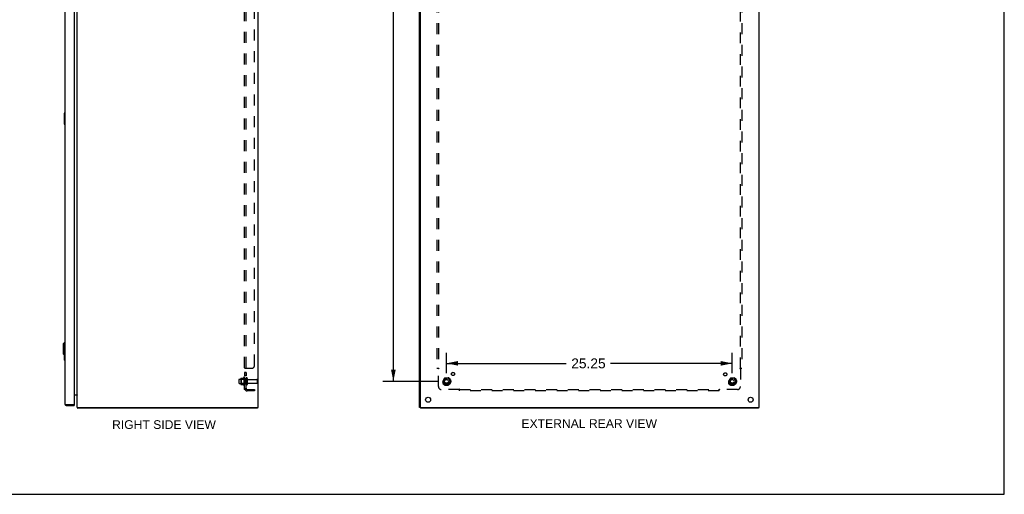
# Model space of a CAD drawing. Header units: inches. Extents: x 0 to 174, y 0 to 113.
# Tile 4 of 5: x 87 to 174, y 0 to 42. Entities that reach past the tile are written whole.
import ezdxf

# ---------------------------------------------------------------- set-up
doc = ezdxf.new("R2010")
doc.units = ezdxf.units.IN
doc.header["$LTSCALE"] = 9.570866
doc.header["$MEASUREMENT"] = 0
doc.linetypes.add('HIDDEN', pattern=[0.2, 0.1, -0.1])
doc.layers.get('0').update_dxf_attribs({"linetype": 'CONTINUOUS'})
for name, color, linetype in [('02___PRT_ALL_AXES', 7, 'CONTINUOUS'), ('BENT-SUB-6STUDS-TALLER', 7, 'CONTINUOUS'), ('DEFAULT_2', 8, 'HIDDEN'), ('DIMENSIONS', 7, 'CONTINUOUS')]:
    doc.layers.add(name, color=color, linetype=linetype)
doc.styles.get("Standard").update_dxf_attribs({"font": 'arial.ttf'})
doc.dimstyles.new('DIMSTYLE_3', dxfattribs={"dimtxt": 0.870079, "dimasz": 1.023622, "dimexe": 0.09, "dimexo": 0.07, "dimgap": 0.0425, "dimtad": 0, "dimtih": 1, "dimtoh": 1, "dimzin": 4, "dimdsep": 46, "dimtxsty": 'Standard', "dimblk": '_FILLED', "dimblk1": '_FILLED', "dimblk2": '_FILLED', "dimcen": 0.09, "dimazin": 1, "dimtfac": 1, "dimtdec": 3, "dimtofl": 0, "dimtmove": 0, "dimatfit": 3, "dimldrblk": '_FILLED', "dimfxl": 0, "dimtolj": 1, "dimtzin": 4, "dimarcsym": 0})

# ---------------------------------------------------------------- blocks, each defined once
blk = doc.blocks.new('_FILLED')
at = {"color": 0, "linetype": 'ByBlock'}
blk.add_solid([(0, 0), (-1, 0.2), (-1, -0.2)], dxfattribs=at)
blk = doc.blocks.new('*D17')
at = {"layer": 'BENT-SUB-6STUDS-TALLER', "color": 2, "linetype": 'Continuous'}
for p, q in [((124.008, 77.229), (119.108, 77.229)), ((120.029, 77.229), (120.029, 44.474)), ((120.029, 9.979), (120.029, 42.734)), ((124.008, 9.979), (119.108, 9.979))]:
    blk.add_line(p, q, dxfattribs=at)
at = {"layer": 'BENT-SUB-6STUDS-TALLER', "color": 2, "linetype": 'Continuous', "xscale": 1.0236220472, "yscale": 1.0236220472, "zscale": 1.0236220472}
for p, rotation in [((120.029, 77.229), 90), ((120.029, 9.979), 270)]:
    blk.add_blockref('_FILLED', p, dxfattribs=dict(at, rotation=rotation))
at = {"layer": 'BENT-SUB-6STUDS-TALLER', "color": 2, "linetype": 'Continuous', "insert": (120.029, 44.039), "char_height": 0.8701, "width": 3.04042, "attachment_point": 2, "line_spacing_factor": 0.9}
blk.add_mtext('67.25', dxfattribs=at)
blk = doc.blocks.new('*D18')
at = {"layer": 'BENT-SUB-6STUDS-TALLER', "color": 2, "linetype": 'Continuous'}
for p, q in [((124.724, 10.695), (124.724, 12.488)), ((149.974, 10.695), (149.974, 12.488)), ((124.724, 11.567), (135.311, 11.567)), ((149.974, 11.567), (139.222, 11.567))]:
    blk.add_line(p, q, dxfattribs=at)
at = {"layer": 'BENT-SUB-6STUDS-TALLER', "color": 2, "linetype": 'Continuous', "xscale": 1.0236220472, "yscale": 1.0236220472, "zscale": 1.0236220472, "rotation": 180}
blk.add_blockref('_FILLED', (124.724, 11.567), dxfattribs=at)
at = {"layer": 'BENT-SUB-6STUDS-TALLER', "color": 2, "linetype": 'Continuous', "xscale": 1.0236220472, "yscale": 1.0236220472, "zscale": 1.0236220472}
blk.add_blockref('_FILLED', (149.974, 11.567), dxfattribs=at)
at = {"layer": 'BENT-SUB-6STUDS-TALLER', "color": 2, "linetype": 'Continuous', "insert": (137.267, 12.002), "char_height": 0.8701, "width": 3.04042, "attachment_point": 2, "line_spacing_factor": 0.9}
blk.add_mtext('25.25', dxfattribs=at)

msp = doc.modelspace()

# ---------------------------------------------------------------- linework, layer by layer
at = {"color": 7, "linetype": 'Continuous'}
for p, q in [((174.016, 0), (174.016, 112.598)), ((90.949, 33.672), (90.949, 32.702)), ((90.964, 33.687), (91.009, 33.687)), ((90.996, 33.587), (90.996, 32.787)), ((90.964, 32.687), (91.009, 32.687)), ((90.851, 13.287), (90.97, 13.405)), ((90.851, 13.287), (90.851, 12.421)), ((90.97, 13.405), (91.009, 13.405)), ((90.97, 13.405), (90.97, 12.303)), ((90.851, 12.421), (90.97, 12.303)), ((90.949, 12.323), (90.949, 11.869)), ((90.97, 12.303), (91.009, 12.303)), ((90.996, 12.303), (90.996, 11.954)), ((90.964, 11.854), (91.009, 11.854)), ((91.126, 7.854), (91.126, 7.929)), ((91.819, 7.929), (91.834, 7.929)), ((91.834, 7.929), (91.834, 7.854)), ((92.12, 7.635), (92.145, 7.662)), ((92.145, 7.679), (92.145, 7.604)), ((108.019, 7.679), (108.082, 7.679)), ((108.019, 7.679), (108.019, 7.604)), ((122.424, 7.679), (122.349, 7.679)), ((122.412, 7.679), (122.412, 7.604)), ((122.424, 7.709), (122.424, 7.679)), ((122.43, 7.679), (122.454, 7.679)), ((152.286, 7.679), (152.286, 7.604)), ((0, 0), (174.016, 0))]:
    msp.add_line(p, q, dxfattribs=at)
at = {"color": 3, "linetype": 'Continuous'}
for p, q in [((91.009, 79.237), (91.009, 7.971)), ((91.834, 79.264), (91.834, 7.944)), ((92.082, 7.679), (92.082, 79.529)), ((108.044, 79.499), (108.044, 7.709)), ((108.082, 7.679), (108.082, 79.529)), ((122.349, 7.679), (122.349, 79.529)), ((122.424, 7.709), (122.424, 79.499)), ((152.349, 7.679), (152.349, 79.529)), ((91.834, 8.779), (92.075, 8.779)), ((91.072, 7.942), (91.078, 7.94)), ((91.078, 7.94), (91.084, 7.938)), ((91.084, 7.938), (91.091, 7.937)), ((91.091, 7.937), (91.101, 7.934)), ((91.101, 7.934), (91.126, 7.929)), ((91.126, 7.929), (91.819, 7.929)), ((91.126, 7.854), (91.834, 7.854)), ((92.082, 7.679), (108.014, 7.679)), ((108.019, 7.604), (92.145, 7.604)), ((152.286, 7.604), (122.412, 7.604)), ((122.454, 7.679), (152.349, 7.679))]:
    msp.add_line(p, q, dxfattribs=at)
at = {"color": 7, "linetype": 'Continuous'}
for points in [[(90.994, 33.623), (90.994, 33.618), (90.995, 33.612), (90.995, 33.606), (90.995, 33.6), (90.996, 33.593), (90.996, 33.587)], [(90.996, 32.787), (90.996, 32.781), (90.995, 32.775), (90.995, 32.768), (90.995, 32.762), (90.994, 32.757), (90.994, 32.751)], [(90.996, 11.954), (90.996, 11.947), (90.995, 11.941), (90.995, 11.935), (90.995, 11.929), (90.994, 11.923), (90.994, 11.918)]]:
    msp.add_lwpolyline(points, dxfattribs=at)
at = {"color": 3, "linetype": 'Continuous'}
for points in [[(92.075, 8.779), (92.075, 8.778), (92.075, 8.776), (92.075, 8.775), (92.075, 8.773), (92.075, 8.772), (92.076, 8.77), (92.076, 8.769), (92.077, 8.768), (92.078, 8.766), (92.079, 8.765)], [(92.075, 8.76), (92.075, 8.76), (92.075, 8.761), (92.075, 8.761), (92.075, 8.762), (92.075, 8.763), (92.075, 8.764), (92.076, 8.765), (92.076, 8.766), (92.077, 8.767), (92.077, 8.768)], [(92.079, 8.765), (92.08, 8.763), (92.08, 8.762), (92.081, 8.76), (92.081, 8.759), (92.082, 8.757)], [(91.009, 7.971), (91.009, 7.97), (91.009, 7.969), (91.009, 7.968), (91.01, 7.967), (91.01, 7.967), (91.011, 7.966), (91.012, 7.965), (91.012, 7.964), (91.013, 7.963), (91.014, 7.963), (91.015, 7.962), (91.017, 7.961), (91.018, 7.96), (91.019, 7.959), (91.021, 7.959), (91.022, 7.958), (91.024, 7.957), (91.026, 7.956), (91.028, 7.955), (91.03, 7.955), (91.032, 7.954), (91.034, 7.953), (91.036, 7.952), (91.038, 7.951), (91.041, 7.951), (91.043, 7.95), (91.046, 7.949), (91.048, 7.948), (91.051, 7.947), (91.054, 7.946), (91.057, 7.946), (91.059, 7.945), (91.062, 7.944), (91.065, 7.943), (91.072, 7.942)], [(92.12, 7.635), (92.121, 7.633), (92.123, 7.631), (92.124, 7.629), (92.126, 7.627), (92.127, 7.625), (92.128, 7.623)], [(92.128, 7.623), (92.131, 7.618), (92.132, 7.616), (92.133, 7.614), (92.134, 7.612), (92.135, 7.61), (92.137, 7.608), (92.138, 7.607), (92.139, 7.606), (92.141, 7.605), (92.142, 7.604), (92.143, 7.604), (92.144, 7.604), (92.145, 7.604)]]:
    msp.add_lwpolyline(points, dxfattribs=at)
at = {"color": 7, "linetype": 'Continuous'}
for centre, radius, start, end in [((90.964, 33.672), 0.015, 90, 180), ((90.994, 33.672), 0.015, 0, 90), ((90.964, 32.702), 0.015, 180, 270), ((90.994, 32.702), 0.015, 270, 360), ((90.964, 11.869), 0.015, 180, 270), ((90.994, 11.869), 0.015, 270, 360), ((91.126, 7.971), 0.042, 244.17337, 270)]:
    msp.add_arc(centre, radius, start, end, dxfattribs=at)
at = {"color": 3, "linetype": 'Continuous'}
for centre, radius, start, end in [((92.04, 8.737), 0.042, 19.85931, 90), ((91.126, 7.971), 0.117, 180, 270), ((91.819, 7.944), 0.015, 270, 360), ((92.199, 7.721), 0.117, 201.04214, 227.44308), ((108.014, 7.709), 0.03, 270, 360), ((122.454, 7.709), 0.03, 180, 270)]:
    msp.add_arc(centre, radius, start, end, dxfattribs=at)
at = {"layer": '02___PRT_ALL_AXES', "color": 8, "linetype": 'HIDDEN'}
for p, q in [((107.007, 10.774), (106.882, 10.774)), ((106.882, 10.774), (106.882, 10.457)), ((107.007, 10.738), (106.882, 10.738)), ((107.007, 10.493), (106.882, 10.493)), ((107.007, 10.457), (106.882, 10.457)), ((107.007, 10.774), (107.007, 10.457)), ((106.412, 10.162), (107.007, 10.162)), ((106.412, 9.796), (107.007, 9.796)), ((106.812, 10.335), (106.812, 9.623)), ((106.882, 10.229), (106.882, 10.313)), ((107.007, 10.229), (106.882, 10.229)), ((106.882, 10.229), (106.882, 9.729)), ((107.007, 9.729), (106.882, 9.729)), ((106.882, 9.645), (106.882, 9.729)), ((107.007, 10.229), (107.007, 9.729)), ((107.175, 10.145), (107.977, 10.145)), ((107.175, 9.813), (107.977, 9.813))]:
    msp.add_line(p, q, dxfattribs=at)
for centre, radius in [((125.304, 10.634), 0.141), ((149.356, 10.597), 0.141), ((124.724, 9.979), 0.372), ((124.724, 9.979), 0.356), ((124.724, 9.979), 0.25), ((124.724, 9.979), 0.183), ((149.974, 9.979), 0.372), ((149.974, 9.979), 0.356), ((149.974, 9.979), 0.25), ((149.974, 9.979), 0.183)]:
    msp.add_circle(centre, radius, dxfattribs=at)
at = {"layer": '02___PRT_ALL_AXES', "color": 3, "linetype": 'Continuous'}
for centre in [(123.099, 8.354), (151.599, 8.354)]:
    msp.add_circle(centre, 0.219, dxfattribs=at)
at = {"layer": '02___PRT_ALL_AXES', "color": 8, "linetype": 'HIDDEN'}
for centre, radius, start, end in [((107.412, 9.979), 0.698, 149.33687, 156.03207), ((107.412, 9.979), 0.698, 203.96793, 210.66313), ((106.844, 10.313), 0.0384, 0, 145.55034), ((106.844, 9.645), 0.0384, 214.44966, 360)]:
    msp.add_arc(centre, radius, start, end, dxfattribs=at)
at = {"layer": 'DEFAULT_2', "color": 8, "linetype": 'HIDDEN'}
for p, q in [((106.882, 9.26), (106.882, 77.947)), ((107.007, 9.26), (107.007, 77.947)), ((107.757, 11.385), (107.757, 75.822)), ((123.881, 76.072), (123.881, 11.135)), ((124.006, 76.072), (124.006, 11.135)), ((150.693, 11.135), (150.693, 76.072)), ((150.818, 76.072), (150.818, 11.135)), ((107.007, 11.1), (106.882, 11.1)), ((106.936, 11.135), (107.507, 11.135)), ((123.881, 11.135), (124.047, 11.135)), ((123.987, 11.118), (123.993, 11.111)), ((124.006, 9.51), (124.006, 11.1)), ((150.652, 11.135), (150.818, 11.135)), ((150.693, 11.1), (150.693, 9.51)), ((106.382, 10.132), (106.382, 9.826)), ((106.546, 10.234), (106.546, 9.723)), ((106.566, 10.162), (106.546, 10.182)), ((106.566, 9.795), (106.546, 9.775)), ((106.556, 10.256), (106.784, 10.256)), ((106.556, 9.701), (106.784, 9.701)), ((106.862, 10.162), (106.566, 10.162)), ((106.566, 10.162), (106.566, 9.795)), ((106.862, 9.795), (106.566, 9.795)), ((106.862, 10.162), (106.882, 10.182)), ((106.862, 10.162), (106.862, 9.795)), ((106.862, 9.795), (106.882, 9.775)), ((107.113, 10.243), (107.113, 9.714)), ((108.007, 10.115), (108.007, 9.843)), ((124.561, 10.251), (124.407, 9.984)), ((124.407, 9.974), (124.561, 9.706)), ((124.879, 10.256), (124.57, 10.256)), ((124.879, 9.701), (124.57, 9.701)), ((125.042, 9.984), (124.888, 10.251)), ((124.888, 9.706), (125.042, 9.974)), ((149.811, 10.251), (149.657, 9.984)), ((149.657, 9.974), (149.811, 9.706)), ((150.129, 10.256), (149.82, 10.256)), ((150.129, 9.701), (149.82, 9.701)), ((150.292, 9.984), (150.138, 10.251)), ((150.138, 9.706), (150.292, 9.974)), ((107.007, 9.26), (106.882, 9.26)), ((106.936, 9.221), (107.032, 9.301)), ((106.95, 9.26), (106.951, 9.26)), ((107.119, 9.26), (107.757, 9.26)), ((107.757, 9.135), (107.119, 9.135)), ((107.757, 9.26), (107.757, 9.135)), ((125.845, 9.26), (124.256, 9.26)), ((125.881, 9.135), (125.881, 9.301)), ((125.881, 9.26), (148.818, 9.26)), ((148.818, 9.135), (125.881, 9.135)), ((148.818, 9.135), (148.818, 9.301)), ((148.835, 9.241), (148.842, 9.248)), ((150.443, 9.26), (148.854, 9.26))]:
    msp.add_line(p, q, dxfattribs=at)
for points in [[(106.901, 11.118), (106.898, 11.116), (106.895, 11.115), (106.892, 11.113), (106.889, 11.111), (106.887, 11.11), (106.885, 11.108), (106.884, 11.106), (106.883, 11.104), (106.882, 11.102), (106.882, 11.101), (106.882, 11.1)], [(106.895, 11.115), (106.892, 11.113), (106.889, 11.111), (106.887, 11.11), (106.885, 11.108), (106.884, 11.106), (106.883, 11.104), (106.882, 11.102), (106.882, 11.101), (106.882, 11.1)], [(106.908, 11.121), (106.904, 11.119), (106.901, 11.118)], [(106.936, 11.135), (106.934, 11.133), (106.931, 11.132), (106.929, 11.13), (106.926, 11.129), (106.922, 11.127), (106.919, 11.126), (106.915, 11.124), (106.908, 11.121)], [(106.934, 11.133), (106.931, 11.132), (106.929, 11.13), (106.926, 11.129)], [(107.021, 11.115), (107.018, 11.113), (107.016, 11.111), (107.014, 11.11), (107.012, 11.108), (107.01, 11.107), (107.009, 11.105), (107.008, 11.104), (107.007, 11.102), (107.007, 11.101), (107.007, 11.1)], [(107.007, 11.102), (107.007, 11.101), (107.007, 11.1)], [(107.016, 11.111), (107.014, 11.11), (107.012, 11.108), (107.01, 11.107), (107.009, 11.105)], [(107.032, 11.135), (107.033, 11.133), (107.033, 11.131), (107.033, 11.13), (107.033, 11.128), (107.032, 11.127), (107.031, 11.125), (107.031, 11.124), (107.029, 11.122), (107.028, 11.121), (107.027, 11.119), (107.025, 11.118), (107.023, 11.117), (107.021, 11.115)], [(107.033, 11.13), (107.033, 11.128), (107.032, 11.127), (107.031, 11.125), (107.031, 11.124), (107.029, 11.122), (107.028, 11.121), (107.027, 11.119), (107.025, 11.118), (107.023, 11.117)], [(107.032, 11.135), (107.033, 11.133), (107.033, 11.131)], [(123.967, 11.135), (123.969, 11.133), (123.971, 11.132), (123.973, 11.13), (123.975, 11.129), (123.977, 11.127), (123.979, 11.126), (123.981, 11.124), (123.982, 11.122), (123.984, 11.121), (123.985, 11.119), (123.987, 11.118)], [(123.993, 11.111), (123.995, 11.11), (123.997, 11.108), (123.999, 11.106), (124.001, 11.104), (124.003, 11.102), (124.004, 11.101), (124.006, 11.1)], [(124.025, 11.113), (124.02, 11.11), (124.018, 11.108), (124.016, 11.107), (124.013, 11.105), (124.011, 11.104), (124.009, 11.102), (124.007, 11.101), (124.006, 11.1)], [(124.047, 11.135), (124.046, 11.133), (124.045, 11.131), (124.044, 11.13), (124.043, 11.128), (124.042, 11.127), (124.041, 11.125), (124.04, 11.124), (124.038, 11.122), (124.037, 11.121), (124.035, 11.119), (124.033, 11.118), (124.031, 11.117), (124.029, 11.115), (124.027, 11.114), (124.025, 11.113)], [(150.652, 11.135), (150.653, 11.133), (150.654, 11.131), (150.655, 11.13), (150.656, 11.128), (150.657, 11.127), (150.658, 11.125), (150.659, 11.124), (150.661, 11.122), (150.662, 11.121), (150.664, 11.119), (150.666, 11.118), (150.668, 11.117), (150.67, 11.115), (150.672, 11.114), (150.674, 11.113), (150.678, 11.11)], [(150.678, 11.11), (150.681, 11.108), (150.683, 11.107), (150.686, 11.105), (150.688, 11.104), (150.69, 11.102), (150.692, 11.101), (150.693, 11.1)], [(150.712, 11.118), (150.705, 11.111), (150.704, 11.11), (150.702, 11.108), (150.7, 11.106), (150.698, 11.104), (150.696, 11.102), (150.695, 11.101), (150.693, 11.1)], [(150.732, 11.135), (150.73, 11.133), (150.727, 11.132), (150.725, 11.13), (150.723, 11.129), (150.722, 11.127), (150.72, 11.126), (150.718, 11.124), (150.717, 11.122), (150.715, 11.121), (150.713, 11.119), (150.712, 11.118)], [(106.912, 9.237), (106.904, 9.24), (106.901, 9.241), (106.898, 9.243), (106.895, 9.244), (106.892, 9.246), (106.889, 9.248), (106.887, 9.25), (106.885, 9.251), (106.884, 9.253), (106.883, 9.255), (106.882, 9.257), (106.882, 9.258), (106.882, 9.26)], [(106.936, 9.221), (106.934, 9.224), (106.931, 9.226), (106.929, 9.228), (106.926, 9.23), (106.922, 9.232), (106.919, 9.233), (106.915, 9.235), (106.912, 9.237)], [(107.011, 9.283), (107.011, 9.283), (107.011, 9.283), (107.011, 9.283), (107.01, 9.283), (107.01, 9.282), (107.009, 9.282), (107.009, 9.282), (107.008, 9.281), (107.008, 9.281), (107.007, 9.281), (107.007, 9.28), (107.006, 9.28), (107.006, 9.28), (107.005, 9.279), (107.004, 9.279), (107.004, 9.279), (107.003, 9.278), (107.002, 9.278), (107.002, 9.278), (107.001, 9.277), (107, 9.277), (107, 9.277), (106.999, 9.276), (106.998, 9.276), (106.997, 9.276), (106.997, 9.275), (106.996, 9.275), (106.995, 9.275), (106.994, 9.274), (106.994, 9.274), (106.993, 9.274), (106.992, 9.273), (106.991, 9.273), (106.99, 9.272), (106.989, 9.272), (106.989, 9.272), (106.988, 9.271), (106.987, 9.271), (106.986, 9.271), (106.985, 9.27), (106.984, 9.27), (106.983, 9.27), (106.982, 9.269), (106.981, 9.269), (106.98, 9.268), (106.979, 9.268), (106.978, 9.268), (106.977, 9.267), (106.976, 9.267), (106.975, 9.267), (106.974, 9.266), (106.973, 9.266), (106.972, 9.266), (106.971, 9.265), (106.969, 9.265), (106.968, 9.265), (106.967, 9.264), (106.966, 9.264), (106.965, 9.264), (106.964, 9.263), (106.963, 9.263), (106.962, 9.263), (106.961, 9.263), (106.96, 9.262), (106.959, 9.262), (106.958, 9.262), (106.957, 9.262), (106.956, 9.261), (106.955, 9.261), (106.954, 9.261), (106.954, 9.261), (106.953, 9.261), (106.952, 9.261), (106.951, 9.26), (106.95, 9.26), (106.949, 9.26), (106.949, 9.26), (106.948, 9.26), (106.948, 9.26), (106.947, 9.26), (106.947, 9.26), (106.947, 9.26)], [(106.947, 9.26), (106.947, 9.26), (106.947, 9.26), (106.947, 9.26), (106.948, 9.26), (106.948, 9.26), (106.948, 9.26), (106.949, 9.26), (106.949, 9.26), (106.95, 9.26)], [(107.025, 9.287), (107.021, 9.284), (107.019, 9.281), (107.018, 9.279), (107.016, 9.277), (107.014, 9.275), (107.012, 9.272), (107.01, 9.27), (107.009, 9.268), (107.008, 9.265), (107.007, 9.263), (107.007, 9.262), (107.007, 9.26)], [(107.007, 9.28), (107.008, 9.281), (107.008, 9.281), (107.009, 9.281), (107.009, 9.282), (107.01, 9.282), (107.01, 9.282), (107.01, 9.282), (107.011, 9.283), (107.011, 9.283), (107.011, 9.283), (107.011, 9.283)], [(107.032, 9.301), (107.033, 9.3), (107.033, 9.299), (107.033, 9.299), (107.033, 9.298), (107.032, 9.297), (107.031, 9.295), (107.031, 9.294), (107.029, 9.293), (107.028, 9.291), (107.027, 9.289), (107.025, 9.287)], [(125.856, 9.275), (125.854, 9.272), (125.853, 9.27), (125.851, 9.268), (125.85, 9.265), (125.848, 9.263), (125.847, 9.262), (125.845, 9.26)], [(125.864, 9.241), (125.857, 9.248), (125.855, 9.25), (125.853, 9.251), (125.852, 9.253), (125.85, 9.255), (125.848, 9.257), (125.847, 9.258), (125.845, 9.26)], [(125.881, 9.301), (125.879, 9.3), (125.877, 9.299), (125.876, 9.299), (125.874, 9.298), (125.872, 9.297), (125.871, 9.295), (125.869, 9.294), (125.868, 9.293), (125.866, 9.291), (125.865, 9.289), (125.864, 9.287), (125.862, 9.286), (125.861, 9.284), (125.86, 9.281), (125.858, 9.279), (125.856, 9.275)], [(125.881, 9.221), (125.879, 9.224), (125.878, 9.226), (125.876, 9.228), (125.874, 9.23), (125.873, 9.232), (125.871, 9.233), (125.87, 9.235), (125.868, 9.237), (125.867, 9.238), (125.865, 9.24), (125.864, 9.241)], [(148.818, 9.301), (148.82, 9.3), (148.822, 9.299), (148.823, 9.299), (148.825, 9.298), (148.826, 9.297), (148.828, 9.295), (148.83, 9.294), (148.831, 9.293), (148.833, 9.291), (148.834, 9.289), (148.835, 9.287), (148.837, 9.286), (148.838, 9.284), (148.839, 9.281), (148.841, 9.279)], [(148.818, 9.221), (148.82, 9.224), (148.821, 9.226), (148.823, 9.228), (148.825, 9.23), (148.826, 9.232), (148.828, 9.233), (148.829, 9.235), (148.831, 9.237), (148.832, 9.238), (148.834, 9.24), (148.835, 9.241)], [(148.841, 9.279), (148.843, 9.275), (148.845, 9.272), (148.846, 9.27), (148.848, 9.268), (148.849, 9.265), (148.851, 9.263), (148.852, 9.262), (148.854, 9.26)], [(148.842, 9.248), (148.844, 9.25), (148.845, 9.251), (148.847, 9.253), (148.849, 9.255), (148.851, 9.257), (148.852, 9.258), (148.854, 9.26)]]:
    msp.add_lwpolyline(points, dxfattribs=at)
for centre, radius in [((124.724, 9.979), 0.318), ((124.724, 9.979), 0.204), ((124.724, 9.979), 0.183), ((124.724, 9.979), 0.183), ((124.724, 9.979), 0.166), ((149.974, 9.979), 0.318), ((149.974, 9.979), 0.204), ((149.974, 9.979), 0.183), ((149.974, 9.979), 0.183), ((149.974, 9.979), 0.166)]:
    msp.add_circle(centre, radius, dxfattribs=at)
for centre, radius, start, end in [((107.507, 11.385), 0.25, 270, 360), ((106.412, 10.132), 0.03, 90, 180), ((106.412, 9.826), 0.03, 180, 270), ((106.556, 10.246), 0.01, 90, 174.80617), ((106.687, 10.234), 0.141, 174.79195, 180), ((106.687, 9.723), 0.141, 180, 185.20805), ((106.556, 9.711), 0.01, 185.19383, 270), ((106.765, 10.266), 0.01, 270, 336.03207), ((106.765, 9.691), 0.01, 23.96793, 90), ((107.06, 10.243), 0.053, 0, 180), ((107.06, 9.714), 0.053, 180, 360), ((107.175, 10.207), 0.0625, 180, 270), ((107.175, 9.75), 0.0625, 90, 180), ((107.977, 10.115), 0.03, 0, 90), ((107.977, 9.843), 0.03, 270, 360), ((124.416, 9.979), 0.01, 150.01268, 209.98829), ((124.57, 10.246), 0.01, 90.01235, 149.98915), ((124.57, 9.711), 0.01, 210.01204, 269.98872), ((124.879, 10.246), 0.01, 30.01204, 89.98872), ((124.879, 9.711), 0.01, 270.01235, 329.98915), ((125.033, 9.979), 0.01, 330.01268, 29.98829), ((149.666, 9.979), 0.01, 150.01268, 209.98829), ((149.82, 10.246), 0.01, 90.01235, 149.98915), ((149.82, 9.711), 0.01, 210.01204, 269.98872), ((150.129, 10.246), 0.01, 30.01204, 89.98872), ((150.129, 9.711), 0.01, 270.01235, 329.98915), ((150.283, 9.979), 0.01, 330.01268, 29.98829), ((107.119, 9.372), 0.237, 180, 270), ((107.119, 9.372), 0.112, 180, 270), ((124.256, 9.51), 0.25, 180, 270), ((150.443, 9.51), 0.25, 270, 360)]:
    msp.add_arc(centre, radius, start, end, dxfattribs=at)

# ---------------------------------------------------------------- texts
at = {"layer": 'DIMENSIONS', "color": 2, "linetype": 'Continuous', "char_height": 0.76772, "attachment_point": 2, "line_spacing_factor": 0.9}
for s, insert, width in [('RIGHT SIDE VIEW', (99.759, 6.543), 9.15552), ('EXTERNAL REAR VIEW', (137.34, 6.634), 11.9524)]:
    msp.add_mtext(s, dxfattribs=dict(at, insert=insert, width=width))

# ---------------------------------------------------------------- dimensions: what is measured, and where the dimension line sits
at = {"layer": 'BENT-SUB-6STUDS-TALLER', "color": 2, "linetype": 'Continuous'}
dim = msp.add_linear_dim(base=(120.029, 9.979), p1=(124.078, 77.229), p2=(124.078, 9.979), angle=270, dimstyle='DIMSTYLE_3', dxfattribs=at)
dim.commit()
dim.dimension.update_dxf_attribs({"geometry": '*D17', "text_midpoint": (120.026, 43.599), "dimtype": 160})
dim = msp.add_linear_dim(base=(149.974, 11.567), p1=(124.724, 12.558), p2=(149.974, 12.558), dimstyle='DIMSTYLE_3', dxfattribs=at)
dim.commit()
dim.dimension.update_dxf_attribs({"geometry": '*D18', "text_midpoint": (137.258, 11.562), "dimtype": 160})

doc.saveas('drawing.dxf')
